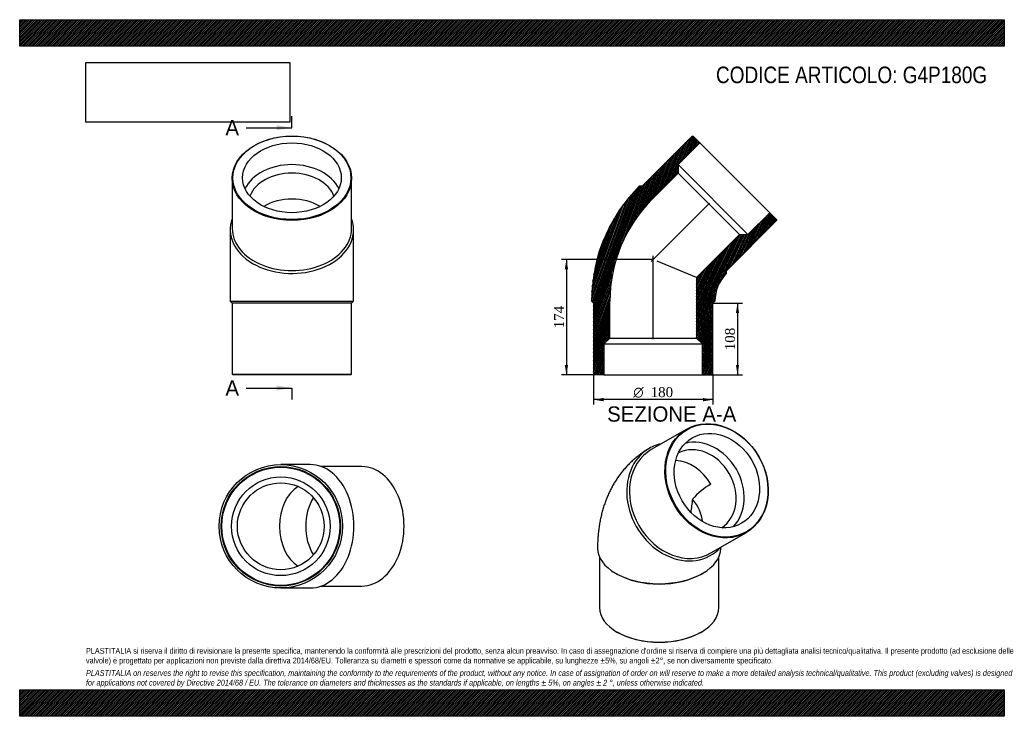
# Model space of a CAD drawing. Header units: millimetres. Extents: x 0 to 1485, y 0 to 1050.
import ezdxf
from ezdxf.enums import TextEntityAlignment as Align
from ezdxf.lldxf.tags import DXFTag

# ---------------------------------------------------------------- set-up
doc = ezdxf.new("R2010")
doc.units = ezdxf.units.MM
doc.header["$LTSCALE"] = 5
for name, color, linetype in [('Default', 7, 'Continuous'), ('DV4_Default', 7, 'Continuous'), ('G4P180G_RASTREMA', 7, 'Continuous')]:
    doc.layers.add(name, color=color, linetype=linetype)
doc.styles.add('SEACAD_Solid_Edge_ANSI', font='seans.ttf')
doc.styles.add('SEACAD_Solid_Edge_ANSI1_Symbols', font='semeca1.ttf')
doc.styles.add('SEACAD_Times_New_Roman', font='times.ttf')
tags = doc.linetypes.add('CENTER2', pattern=[28.575, 19.05, -3.175, 3.175, -3.175]).pattern_tags.tags
tags[10:11] = [DXFTag(74, 4), DXFTag(75, 0), DXFTag(340, '0'), DXFTag(46, 0.0), DXFTag(50, 0.0), DXFTag(44, 0.0), DXFTag(45, 0.0)]
tags[8:9] = [DXFTag(74, 4), DXFTag(75, 0), DXFTag(340, '0'), DXFTag(46, 0.0), DXFTag(50, 0.0), DXFTag(44, 0.0), DXFTag(45, 0.0)]
tags[6:7] = [DXFTag(74, 4), DXFTag(75, 0), DXFTag(340, '0'), DXFTag(46, 0.0), DXFTag(50, 0.0), DXFTag(44, 0.0), DXFTag(45, 0.0)]
tags[4:5] = [DXFTag(74, 4), DXFTag(75, 0), DXFTag(340, '0'), DXFTag(46, 0.0), DXFTag(50, 0.0), DXFTag(44, 0.0), DXFTag(45, 0.0)]
doc.dimstyles.new('ANSImm', dxfattribs={"dimtxt": 15, "dimasz": 15, "dimexe": 7.5, "dimexo": 0, "dimgap": 3.75, "dimtad": 1, "dimdsep": 46, "dimtxsty": 'SEACAD_Times_New_Roman', "dimblk1": '_SE_FILLED', "dimblk2": '_SE_FILLED', "dimsah": 1, "dimcen": 7.5, "dimazin": 0, "dimtfac": 0.85, "dimtdec": 3, "dimtofl": 0, "dimtmove": 0, "dimatfit": 3, "dimfxl": 1, "dimarcsym": 0})
picture_1 = doc.add_image_def('image1.jpg', size_in_pixel=(4302, 1260))

# ---------------------------------------------------------------- blocks, each defined once
blk = doc.blocks.new('SE')
at = {"layer": 'G4P180G_RASTREMA', "color": 7, "linetype": 'Continuous'}
for p, q in [((1006, 433), (952.5, 402.1)), ((1042.5, 246.2), (1096, 277.1)), ((874.5, 240.1), (874.5, 163.8)), ((1054.5, 163.8), (1054.5, 240.1)), ((898.8, 215.7), (900.9, 214.4)), ((1028.2, 214.4), (1030.3, 215.7)), ((900.9, 127.1), (901.6, 126.7)), ((1027.5, 126.7), (1028.2, 127.1))]:
    blk.add_line(p, q, dxfattribs=at)
for centre, radius, start, end in [((1097.4, 255.7), 109.2, 120.3125, 139.1121), ((1278.9, 280.7), 268.1, 170.0173, 174.2807)]:
    blk.add_arc(centre, radius, start, end, dxfattribs=at)
for centre, major_axis in [((1051, 355), (45, -77.9)), ((1051.5, 355.3), (-44.5, 77.1)), ((1051.5, 355.3), (-37.2, 64.4))]:
    blk.add_ellipse(centre, major_axis=major_axis, ratio=0.816497, dxfattribs=at)
for centre, major_axis, ratio, start_param, end_param in [((1028.3, 341.9), (37.2, -64.4), 0.816497, 0.22281, 2.918783), ((997.5, 324.1), (45, -77.9), 0.816497, 3.141593, 6.283185), ((996, 323.3), (-46.5, 80.5), 0.816497, 0, 3.396436), ((996, 323.3), (-46.5, 80.5), 0.816497, 6.028497, 6.283185), ((1023.8, 339.3), (32.7, -56.6), 0.816497, 0.05495, 3.086643), ((996, 323.3), (32.7, -56.6), 0.816497, 1.570796, 2.643772), ((964.5, 305.1), (-60.4, 34.9), 0.717439, 3.609338, 4.227544), ((964.5, 253.6), (93, 0), 0.57735, 3.141228, 6.282319), ((964.5, 251.2), (-90, 0), 0.57735, 0.785398, 2.356195), ((964.5, 163.8), (90, 0), 0.57735, 3.141593, 6.283185), ((964.5, 163), (-89, 0), 0.57735, 0.785398, 2.356195)]:
    blk.add_ellipse(centre, major_axis=major_axis, ratio=ratio, start_param=start_param, end_param=end_param, dxfattribs=at)
for points, knots in [([(949.5, 403.8), (947.7, 402.7), (944.4, 400.8), (939.1, 397.2), (933.8, 393.4), (928.7, 389.3), (923.8, 384.9), (919.1, 380.4), (914.6, 375.6), (910.3, 370.7), (906.1, 365.5), (902.2, 360.1), (898.5, 354.5), (895.1, 348.8), (891.8, 342.8), (888.8, 336.7), (886, 330.3), (883.4, 323.8), (881.1, 317.1), (879, 310.3), (877.2, 303.3), (875.6, 296.1), (874.2, 288.8), (873.2, 281.3), (872.3, 273.6), (871.8, 266), (871.6, 259.1), (871.5, 255.3), (871.5, 253.6)], [0, 0, 0, 0, 0.032715, 0.069617, 0.106498, 0.14339, 0.180325, 0.217336, 0.254456, 0.291718, 0.329157, 0.366807, 0.404704, 0.442881, 0.481373, 0.520214, 0.559434, 0.599062, 0.639122, 0.679632, 0.720603, 0.762038, 0.803929, 0.84626, 0.889, 0.932112, 0.975547, 1, 1, 1, 1]), ([(1057.5, 253.6), (1057.5, 254), (1057.5, 254.4), (1057.5, 254.8), (1057.5, 254.9)], [0, 0, 0, 0, 0.02438884, 0.03147535, 0.03147535, 0.03147535, 0.03147535])]:
    blk.add_open_spline(points, degree=3, knots=knots, dxfattribs=at)
blk = doc.blocks.new('SE1')
at = {"layer": 'G4P180G_RASTREMA', "color": 7, "linetype": 'Continuous'}
for p, q in [((320.6, 811), (320.6, 735.4)), ((500.6, 735.4), (500.6, 811)), ((317.6, 733.3), (317.6, 625.7)), ((503.6, 625.7), (503.6, 733.3)), ((317.6, 625.7), (503.6, 625.7)), ((317.6, 625.7), (320.6, 622.7)), ((500.6, 622.7), (503.6, 625.7)), ((500.6, 622.7), (320.6, 622.7)), ((320.6, 622.7), (320.6, 515.7)), ((500.6, 515.7), (500.6, 622.7)), ((320.6, 515.7), (500.6, 515.7)), ((320.6, 515.7), (321.6, 514.7)), ((499.6, 514.7), (321.6, 514.7)), ((499.6, 514.7), (500.6, 515.7))]:
    blk.add_line(p, q, dxfattribs=at)
for centre, major_axis in [((410.6, 811), (-90, 0)), ((410.6, 811.7), (-89, 0)), ((410.6, 811.7), (74.4, 0))]:
    blk.add_ellipse(centre, major_axis=major_axis, ratio=0.707107, dxfattribs=at)
for centre, major_axis, start_param, end_param in [((410.6, 778.9), (74.4, 0), 0.317824, 2.823769), ((410.6, 772.5), (65.4, 0), 0.253705, 2.887888), ((410.6, 733.3), (65.4, 0), 0.86634, 2.275253), ((410.6, 733.3), (93, 0), 2.886905, 6.283185), ((410.6, 733.3), (93, 0), 0, 0.254688), ((410.6, 735.4), (-90, 0), 0, 3.141593)]:
    blk.add_ellipse(centre, major_axis=major_axis, ratio=0.707107, start_param=start_param, end_param=end_param, dxfattribs=at)
blk = doc.blocks.new('SE2')
at = {"layer": 'G4P180G_RASTREMA', "color": 7, "linetype": 'Continuous'}
for p, q in [((438.3, 379.4), (393.8, 379.4)), ((516.1, 376.4), (454.9, 376.4)), ((393.8, 193.4), (438.3, 193.4)), ((454.9, 196.4), (516.1, 196.4))]:
    blk.add_line(p, q, dxfattribs=at)
for radius in [93, 90, 89, 74.4, 65.4]:
    blk.add_circle((393.8, 286.4), radius, dxfattribs=at)
for centre, major_axis, start_param, end_param in [((438.3, 286.4), (0, -93), 0, 3.141593), ((516.1, 286.4), (0, -90), 0, 3.141593), ((438.3, 286.4), (0, -65.4), 3.552033, 5.872745), ((477.6, 286.4), (0, -65.4), 3.990448, 5.43433)]:
    blk.add_ellipse(centre, major_axis=major_axis, ratio=0.707107, start_param=start_param, end_param=end_param, dxfattribs=at)
blk = doc.blocks.new('SE4')
at = {"color": 7, "linetype": 'Continuous', "style": 'SEACAD_Solid_Edge_ANSI'}
blk.add_text('A', height=23, dxfattribs=at).set_placement((310.3, 898.7), align=Align.TOP_LEFT)
blk = doc.blocks.new('SE5')
at = {"color": 7, "linetype": 'Continuous', "style": 'SEACAD_Solid_Edge_ANSI'}
blk.add_text('A', height=23, dxfattribs=at).set_placement((310.3, 506.3), align=Align.TOP_LEFT)
blk = doc.blocks.new('SEANNOT_GROUP')
at = {"linetype": 'Continuous'}
blk.add_hatch(color=7, dxfattribs=at).paths.add_polyline_path([(387.6, 883.4), (410.6, 887.2), (387.6, 891)])
at = {"color": 7, "linetype": 'Continuous'}
blk.add_lwpolyline([(341.6, 887.2), (410.6, 887.2)], dxfattribs=at)
blk = doc.blocks.new('SEANNOT_GROUP1')
at = {"linetype": 'Continuous'}
blk.add_hatch(color=7, dxfattribs=at).paths.add_polyline_path([(387.6, 491), (410.6, 494.8), (387.6, 498.6)])
at = {"color": 7, "linetype": 'Continuous'}
blk.add_lwpolyline([(341.6, 494.8), (410.6, 494.8)], dxfattribs=at)
blk = doc.blocks.new('SE3')
at = {"layer": 'Default', "color": 7, "linetype": 'CENTER2'}
for p, q in [((410.6, 887.2), (410.6, 904.4)), ((410.6, 494.8), (410.6, 477.5))]:
    blk.add_line(p, q, dxfattribs=at)
at = {"layer": 'Default', "color": 7, "linetype": 'CENTER2', "const_width": 0.0001}
blk.add_lwpolyline([(410.6, 887.2), (410.6, 494.8)], dxfattribs=at)
at = {"layer": 'Default'}
for name in ['SE4', 'SEANNOT_GROUP', 'SE5', 'SEANNOT_GROUP1']:
    blk.add_blockref(name, (0, 0), dxfattribs=at)
blk = doc.blocks.new('SE6')
at = {"layer": 'G4P180G_RASTREMA', "linetype": 'Continuous'}
h = blk.add_hatch(dxfattribs=at)
h.set_pattern_fill('LINE', scale=0.629921, angle=70, style=0)
edge = h.paths.add_edge_path()
edge.add_line((862.6, 625.7), (865.6, 622.7))
edge.add_line((865.6, 622.7), (865.6, 515.7))
edge.add_line((865.6, 515.7), (866.6, 514.7))
edge.add_line((866.6, 514.7), (881.2, 514.7))
edge.add_line((881.2, 514.7), (881.2, 561.2))
edge.add_line((881.2, 561.2), (890.2, 570.2))
edge.add_line((890.2, 570.2), (890.2, 625.7))
edge.add_arc((1107.7, 625.7), 217.5, 135, 180, ccw=False)
edge.add_line((953.9, 779.5), (993.1, 818.7))
edge.add_line((993.1, 818.7), (993.1, 831.5))
edge.add_line((993.1, 831.5), (1026, 864.4))
edge.add_line((1026, 864.4), (1015.7, 874.7))
edge.add_line((1015.7, 874.7), (1014.2, 874.7))
edge.add_line((1014.2, 874.7), (938.6, 799))
edge.add_line((938.6, 799), (934.3, 799))
edge.add_arc((1107.7, 625.7), 245.1, 135, 180)
h = blk.add_hatch(dxfattribs=at)
h.set_pattern_fill('LINE', scale=0.629921, angle=65, style=0)
edge = h.paths.add_edge_path()
edge.add_line((1045.6, 622.7), (1048.6, 625.7))
edge.add_arc((1107.7, 625.7), 59.1, 135, 180, ccw=False)
edge.add_line((1065.9, 667.5), (1065.9, 671.7))
edge.add_line((1065.9, 671.7), (1141.5, 747.4))
edge.add_line((1141.5, 747.4), (1141.5, 748.8))
edge.add_line((1141.5, 748.8), (1131.2, 759.1))
edge.add_line((1131.2, 759.1), (1098.3, 726.3))
edge.add_line((1098.3, 726.3), (1085.6, 726.3))
edge.add_line((1085.6, 726.3), (1021, 661.6))
edge.add_line((1021, 661.6), (1021, 570.2))
edge.add_line((1021, 570.2), (1030, 561.2))
edge.add_line((1030, 561.2), (1030, 514.7))
edge.add_line((1030, 514.7), (1044.6, 514.7))
edge.add_line((1044.6, 514.7), (1045.6, 515.7))
edge.add_line((1045.6, 515.7), (1045.6, 622.7))
at = {"layer": 'DV4_Default', "color": 7, "linetype": 'CENTER2'}
for p, q in [((952.3, 685.5), (1040.6, 773.7)), ((955.6, 568.5), (955.6, 694))]:
    blk.add_line(p, q, dxfattribs=at)
at = {"layer": 'G4P180G_RASTREMA', "color": 7, "linetype": 'Continuous'}
for p, q in [((1014.2, 874.7), (938.6, 799)), ((1026, 864.4), (993.1, 831.5)), ((1014.2, 874.7), (1015.7, 874.7)), ((1026, 864.4), (1015.7, 874.7)), ((1131.2, 759.1), (1026, 864.4)), ((953.9, 779.5), (993.1, 818.7)), ((993.1, 831.5), (993.1, 818.7)), ((993.1, 831.5), (1098.3, 726.3)), ((993.1, 818.7), (1085.6, 726.3)), ((938.6, 799), (934.3, 799)), ((1098.3, 726.3), (1131.2, 759.1)), ((1141.5, 748.8), (1131.2, 759.1)), ((1065.9, 671.7), (1141.5, 747.4)), ((1141.5, 748.8), (1141.5, 747.4)), ((1085.6, 726.3), (1021, 661.6)), ((1085.6, 726.3), (1098.3, 726.3)), ((1021, 661.6), (961.6, 686.2)), ((1065.9, 667.5), (1065.9, 671.7)), ((1021, 661.6), (1021, 570.2)), ((862.6, 625.7), (865.6, 622.7)), ((890.2, 570.2), (890.2, 625.7)), ((1045.6, 622.7), (1048.6, 625.7)), ((865.6, 622.7), (865.6, 515.7)), ((1045.6, 515.7), (1045.6, 622.7)), ((890.2, 570.2), (881.2, 561.2)), ((890.2, 570.2), (1021, 570.2)), ((1030, 561.2), (1021, 570.2)), ((881.2, 561.2), (1030, 561.2)), ((881.2, 561.2), (881.2, 514.7)), ((1030, 514.7), (1030, 561.2)), ((866.6, 514.7), (865.6, 515.7)), ((881.2, 514.7), (866.6, 514.7)), ((881.2, 514.7), (1030, 514.7)), ((1044.6, 514.7), (1030, 514.7)), ((1045.6, 515.7), (1044.6, 514.7))]:
    blk.add_line(p, q, dxfattribs=at)
for radius in [245.1, 217.5, 59.1]:
    blk.add_arc((1107.7, 625.7), radius, 135, 180, dxfattribs=at)
blk = doc.blocks.new('DMBLK2')
at = {"layer": 'Default', "linetype": 'Continuous'}
for points in [[(1085.1, 607.7), (1082.6, 622.7), (1080.1, 607.7)], [(1085.1, 529.7), (1080.1, 529.7), (1082.6, 514.7)]]:
    blk.add_hatch(color=7, dxfattribs=at).paths.add_polyline_path(points)
at = {"layer": 'Default', "color": 7, "linetype": 'Continuous'}
for p, q in [((1045.6, 622.7), (1090.1, 622.7)), ((1082.6, 622.7), (1082.6, 514.7)), ((1030, 514.7), (1090.1, 514.7))]:
    blk.add_line(p, q, dxfattribs=at)
at = {"layer": 'Default', "color": 7, "linetype": 'Continuous', "style": 'SEACAD_Times_New_Roman'}
blk.add_text('108', height=15, rotation=90, dxfattribs=at).set_placement((1063.8, 551.7), align=Align.TOP_LEFT)
blk = doc.blocks.new('_SE_FILLED')
at = {"color": 0}
blk.add_line((0, 0), (-1, 0), dxfattribs=at)
blk.add_solid([(0, 0), (-1, -0.1665), (-1, 0.1665), (0, 0)], dxfattribs=at)
blk = doc.blocks.new('GDimGGroup')
at = {"layer": 'Default', "linetype": 'Continuous'}
for points in [[(880.6, 474.8), (880.6, 479.8), (865.6, 477.3)], [(1030.6, 474.8), (1045.6, 477.3), (1030.6, 479.8)]]:
    blk.add_hatch(color=7, dxfattribs=at).paths.add_polyline_path(points)
at = {"layer": 'Default', "color": 7, "linetype": 'Continuous'}
for p, q in [((865.6, 515.7), (865.6, 469.8)), ((1045.6, 515.7), (1045.6, 469.8)), ((1045.6, 477.3), (865.6, 477.3))]:
    blk.add_line(p, q, dxfattribs=at)
for s, style, p in [('O', 'SEACAD_Solid_Edge_ANSI1_Symbols', (925.4, 496.1)), ('180', 'SEACAD_Times_New_Roman', (951.5, 496.1))]:
    blk.add_text(s, height=15, dxfattribs=dict(at, style=style)).set_placement(p, align=Align.TOP_LEFT)
blk = doc.blocks.new('DMBLK3')
at = {"layer": 'Default', "linetype": 'Continuous'}
for points in [[(822.1, 673.7), (827.1, 673.7), (824.6, 688.7)], [(822.1, 529.7), (824.6, 514.7), (827.1, 529.7)]]:
    blk.add_hatch(color=7, dxfattribs=at).paths.add_polyline_path(points)
at = {"layer": 'Default', "color": 7, "linetype": 'Continuous'}
for p, q in [((955.6, 688.7), (817.1, 688.7)), ((824.6, 688.7), (824.6, 514.7)), ((881.2, 514.7), (817.1, 514.7))]:
    blk.add_line(p, q, dxfattribs=at)
at = {"layer": 'Default', "color": 7, "linetype": 'Continuous', "style": 'SEACAD_Times_New_Roman'}
blk.add_text('174', height=15, rotation=90, dxfattribs=at).set_placement((805.9, 584.7), align=Align.TOP_LEFT)

msp = doc.modelspace()

# ---------------------------------------------------------------- hatches: boundary and pattern name
at = {"layer": 'Default', "linetype": 'Continuous'}
h = msp.add_hatch(dxfattribs=at)
h.set_pattern_fill('LINE', scale=0.629921, angle=45, style=0)
h.paths.add_polyline_path([(1485, 1010), (1485, 1050), (0, 1050), (0, 1010)])
for points in [[(1485, 1010), (1485, 1050), (0, 1050), (0, 1010)], [(1485, 0), (1485, 40), (0, 40), (0, 0)]]:
    msp.add_hatch(color=7, dxfattribs=at).paths.add_polyline_path(points)
h = msp.add_hatch(dxfattribs=at)
h.set_pattern_fill('LINE', scale=0.629921, angle=45, style=0)
h.paths.add_polyline_path([(1485, 0), (1485, 40), (0, 40), (0, 0)])

# ---------------------------------------------------------------- linework, layer by layer
at = {"layer": 'Default', "color": 7, "linetype": 'Continuous'}
for p, q in [((0, 1050), (1485, 1050)), ((0, 1010), (0, 1050)), ((1485, 1050), (1485, 1010)), ((1485, 1010), (0, 1010)), ((0, 40), (1485, 40)), ((0, 0), (0, 40)), ((1485, 40), (1485, 0)), ((1485, 0), (0, 0))]:
    msp.add_line(p, q, dxfattribs=at)

# ---------------------------------------------------------------- block references
at = {"layer": 'Default'}
for name in ['SE3', 'SE1', 'SE6', 'GDimGGroup', 'SE', 'SE2']:
    msp.add_blockref(name, (0, 0), dxfattribs=at)

# ---------------------------------------------------------------- texts
at = {"layer": 'Default', "color": 7, "linetype": 'Continuous', "style": 'SEACAD_Solid_Edge_ANSI'}
msp.add_text('SEZIONE A-A', height=23, dxfattribs=at).set_placement((886.016, 467.115), align=Align.TOP_LEFT)
at = {"layer": 'Default', "attachment_point": 1}
for s, insert, char_height, width in [('{\\fArial Narrow|b0||i0||c0|p34;\\C7;\\H25.;\\W1.;CODICE ARTICOLO: G4P180G}', (1050.179, 979.34), 25, 409.05104), ("{\\fArial Narrow|b0||i0||c0|p34;\\C7;\\H8.75;\\W1.;PLASTITALIA si riserva il diritto di revisionare la presente specifica, mantenendo la conformità alle prescrizioni del prodotto, senza alcun preavviso. In caso di assegnazione d'ordine si riserva di compiere una più dettagliata analisi tecnico/qualitativa. Il presente prodotto (ad esclusione delle \\P}{\\fArial Narrow|b0||i0||c0|p34;\\C7;\\H8.75;\\W1.;valvole) è progettato per applicazioni non previste dalla direttiva 2014/68/EU. Tolleranza su diametri e spessori come da normative se applicabile, su lunghezze ±5%, su angoli ±2°, se non diversamente specificato.\\P}{\\fArial Narrow|b0||i0||c0|p34;\\C7;\\H2.5;\\W1.;   \\P}{\\fArial Narrow|b0||i1||c0|p34;\\C7;\\H8.75;\\W1.;PLASTITALIA on reserves the right to revise this specification, maintaining the conformity to the requirements of the product, without any notice. In case of assignation of order on will reserve to make a more detailed analysis technical/qualitative. This product (excluding valves) is designed \\P}{\\fArial Narrow|b0||i1||c0|p34;\\C7;\\H8.75;\\W1.;for applications not covered by Directive 2014/68 / EU. The tolerance on diameters and thicknesses as the standards if applicable, on lengths ± 5%, on angles ± 2 °, unless otherwise indicated.\\P}", (100, 103.012), 8.75, 1285)]:
    msp.add_mtext(s, dxfattribs=dict(at, insert=insert, char_height=char_height, width=width))

# ---------------------------------------------------------------- dimensions: what is measured, and where the dimension line sits
at = {"layer": 'Default', "color": 7, "linetype": 'Continuous'}
for base, p1, p2, picture, middle in [((801.922, 548.592), (955.557, 688.712), (881.157, 514.712), 'DMBLK3', (824.635, 601.712)), ((1082.571, 514.712), (1045.557, 622.712), (1029.957, 514.712), 'DMBLK2', (1082.571, 568.712))]:
    dim = msp.add_linear_dim(base=base, p1=p1, p2=p2, angle=90, text='\\A1;<>', dimstyle='ANSImm', dxfattribs=at)
    dim.commit()
    dim.dimension.update_dxf_attribs({"geometry": picture, "text_midpoint": middle, "dimtype": 160})

# ---------------------------------------------------------------- pictures from other files: only their frames are drawn
image = msp.add_image(picture_1, insert=(100, 895.516), size_in_units=(307.286, 90))
image.dxf.flags = 7

doc.saveas('drawing.dxf')
